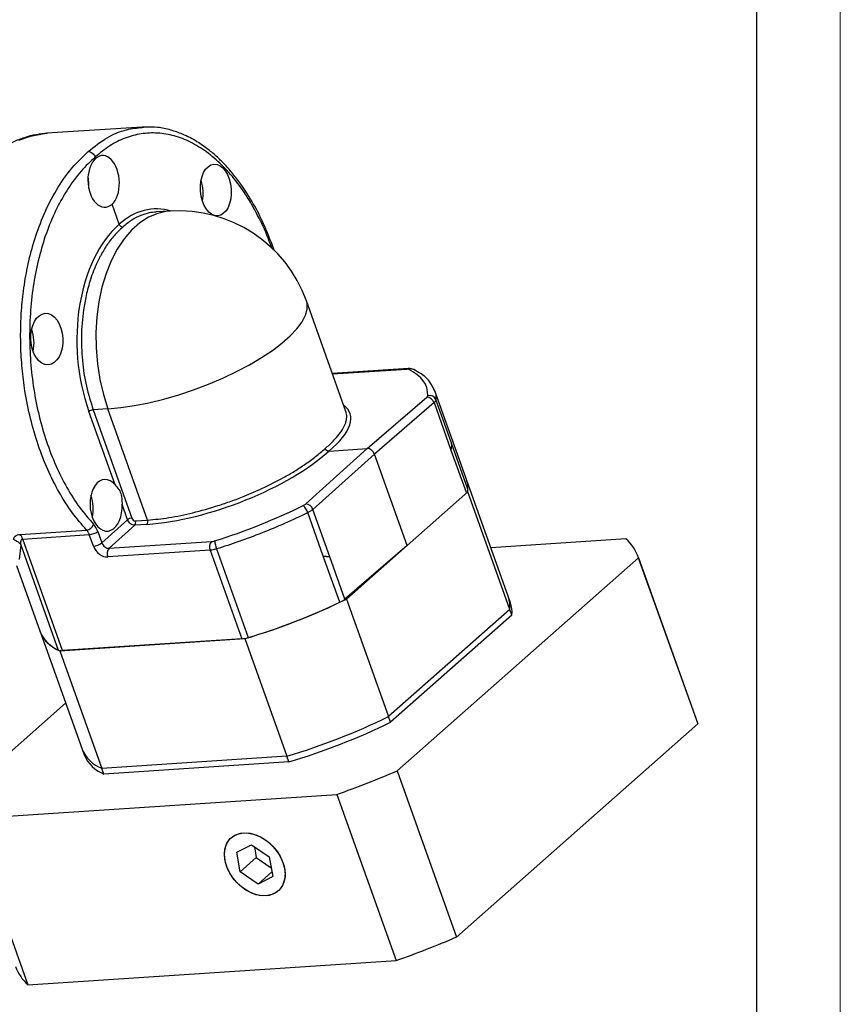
# Model space of a CAD drawing. Header units: millimetres. Extents: x 7406 to 8051, y -916 to -460.
# Tile 7 of 9: x 7976 to 8051, y -828 to -737. Entities that reach past the tile are written whole.
import ezdxf

# ---------------------------------------------------------------- set-up
doc = ezdxf.new("R2010")
doc.units = ezdxf.units.MM
doc.layers.get('0').update_dxf_attribs({"lineweight": 18})
doc.layers.add('图框_外框线', color=7, linetype='Continuous', lineweight=18)
doc.layers.add('标注线', color=7, linetype='Continuous', lineweight=18)

# ---------------------------------------------------------------- blocks, each defined once
blk = doc.blocks.new('FBRMK29000')
at = {"color": 0, "linetype": 'Continuous', "lineweight": 25}
for p, q in [((135.95, 54.01), (121.17, 53.04)), ((136.52, 53.99), (135.96, 54.01)), ((128.74, 49.16), (128.67, 49.38)), ((132.38, 38.96), (131.27, 42.06)), ((140.18, 41.01), (138.07, 40.87)), ((167.43, 10.02), (161.34, 27.11)), ((177.09, 16.63), (165.35, 15.86)), ((176.85, 16.52), (165.38, 15.77)), ((170.74, 4.25), (179.95, 12.22)), ((186.06, -0.55), (181.11, 13.35)), ((181.06, 11.38), (171.84, 3.41)), ((181.06, 11.38), (183.68, 4.02)), ((181.06, 11.38), (181.06, 11.38)), ((131.74, -1.35), (127.7, 10.01)), ((130.63, 10.41), (128.35, 10.26)), ((128.35, 10.26), (134.33, -6.51)), ((136.76, -6.8), (130.63, 10.41)), ((186.3, -2.03), (183.76, 5.09)), ((161.22, -4.31), (170.74, 4.25)), ((171.84, 3.41), (162.33, -5.15)), ((164.79, 3.86), (170.74, 4.25)), ((176.89, -10.75), (171.84, 3.41)), ((183.68, 4.02), (186.01, -2.5)), ((192.56, -18.71), (186.07, -0.54)), ((167.54, -19.02), (186.29, -2.45)), ((192.77, -20.62), (186.29, -2.45)), ((133.67, -6.76), (132.82, -4.36)), ((163.94, -12.41), (161.53, -5.65)), ((164.95, -12.51), (162.33, -5.15)), ((129.69, -10.34), (133.67, -6.76)), ((134.78, -7.59), (130.8, -11.17)), ((136.67, -7.47), (134.78, -7.59)), ((134.88, -6.92), (136.76, -6.8)), ((117.06, -9.02), (127.33, -8.34)), ((117.48, -9.74), (127.75, -9.06)), ((128.39, -10.84), (127.75, -9.06)), ((129.06, -8.56), (129.69, -10.34)), ((117.14, -10.62), (116.92, -12.9)), ((117.14, -10.62), (122.95, -26.92)), ((123.63, -27), (117.48, -9.74)), ((130.8, -11.17), (146.65, -10.13)), ((210.73, -9.72), (189.84, -11.1)), ((146.45, -11.47), (130.61, -12.51)), ((146.45, -11.47), (151.34, -25.18)), ((147.44, -11.27), (152.33, -24.99)), ((176.89, -10.75), (167.28, -19.03)), ((176.9, -10.75), (176.89, -10.75)), ((166.48, -19.53), (163.94, -12.41)), ((167.28, -19.03), (164.95, -12.51)), ((175.38, -45.61), (212.68, -12.62)), ((221.83, -38.25), (212.65, -12.54)), ((212.68, -12.62), (221.86, -38.33)), ((116.48, -13.82), (120.13, -24.07)), ((167.54, -19.02), (174.03, -37.2)), ((192.88, -19.6), (192.56, -18.71)), ((192.77, -20.62), (174.03, -37.2)), ((193.09, -21.51), (192.77, -20.62)), ((193.09, -21.51), (174.34, -38.08)), ((120.25, -24.36), (126.63, -42.25)), ((123.21, -27.04), (151.82, -25.15)), ((151.34, -25.18), (123.63, -27)), ((151.82, -25.15), (158.3, -43.33)), ((123.21, -27.04), (129.7, -45.22)), ((124.09, -35.12), (107.14, -50.11)), ((174.34, -38.08), (174.03, -37.2)), ((184.56, -71.32), (221.86, -38.33)), ((221.86, -38.33), (221.83, -38.25)), ((126.63, -42.25), (126.95, -43.13)), ((158.3, -43.33), (129.7, -45.22)), ((158.62, -44.21), (158.3, -43.33)), ((130.01, -46.1), (129.7, -45.22)), ((158.62, -44.21), (130.01, -46.1)), ((175.38, -45.61), (184.56, -71.32)), ((109.09, -53.01), (166.02, -49.26)), ((166.02, -49.26), (175.2, -74.97)), ((109.09, -53.01), (118.27, -78.72)), ((150.55, -58.18), (152.81, -57.03)), ((152.81, -57.03), (155.59, -58.93)), ((153.29, -57.35), (153.57, -59.01)), ((151.08, -61.22), (150.55, -58.18)), ((153.57, -59.01), (151.08, -61.22)), ((153.57, -59.01), (155.88, -60.59)), ((155.59, -58.93), (156.12, -61.97)), ((153.86, -63.12), (151.08, -61.22)), ((155.99, -61.24), (153.86, -63.12)), ((156.12, -61.97), (153.86, -63.12)), ((118.27, -78.72), (175.2, -74.97))]:
    blk.add_line(p, q, dxfattribs=at)
at = {"color": 0, "linetype": 'Continuous', "lineweight": 25, "flags": 128}
for points in [[(116.85, 51.98), (118.66, 52.62), (120.51, 52.98), (121.17, 53.04)], [(140.18, 41.01), (139.79, 40.97), (138.33, 40.66), (136.92, 40.07), (135.57, 39.2), (134.29, 38.08), (133.12, 36.72), (132.06, 35.13), (131.13, 33.33), (130.34, 31.36), (129.71, 29.23), (129.23, 26.98), (128.92, 24.63), (128.78, 22.23), (128.81, 19.79), (129.02, 17.36), (129.39, 14.96), (129.93, 12.63), (130.63, 10.41)], [(130.63, 10.41), (132.64, 10.6), (134.76, 10.92), (136.98, 11.36), (139.27, 11.92), (141.58, 12.59), (143.89, 13.37), (146.17, 14.23), (148.39, 15.17), (150.52, 16.18), (152.52, 17.24), (154.38, 18.33), (156.06, 19.45), (157.55, 20.58), (158.82, 21.71), (159.86, 22.8), (160.65, 23.87), (161.18, 24.88), (161.45, 25.82), (161.45, 26.69), (161.34, 27.11)], [(183.76, 5.09), (182.42, 8.87), (181.36, 11.84)], [(156.41, -64.59), (155.54, -64.89), (154.56, -64.95), (153.52, -64.77), (152.48, -64.35), (151.47, -63.72), (150.56, -62.9), (149.78, -61.94), (149.19, -60.89), (148.8, -59.8), (148.64, -58.72), (148.72, -57.71), (149.02, -56.82), (149.55, -56.09), (150.26, -55.56)], [(155.08, -64.95), (154.06, -64.89), (153.01, -64.59), (151.98, -64.07), (151.01, -63.34), (150.16, -62.45), (149.47, -61.44), (148.97, -60.36), (148.69, -59.27), (148.65, -58.22), (148.84, -57.26), (149.25, -56.44), (149.87, -55.81), (150.67, -55.38), (151.6, -55.2)], [(150.26, -55.56), (151.13, -55.26), (152.11, -55.2), (153.15, -55.38), (154.2, -55.8), (155.2, -56.43), (156.12, -57.25), (156.89, -58.2), (157.48, -59.26), (157.87, -60.35), (158.03, -61.43), (157.95, -62.44), (157.65, -63.33), (157.12, -64.06), (156.41, -64.59)], [(151.6, -55.2), (152.61, -55.26), (153.66, -55.56), (154.7, -56.08), (155.66, -56.81), (156.51, -57.7), (157.2, -58.71), (157.7, -59.79), (157.98, -60.88), (158.02, -61.93), (157.83, -62.89), (157.42, -63.71), (156.8, -64.34), (156, -64.76), (155.08, -64.95)]]:
    blk.add_lwpolyline(points, dxfattribs=at)
at = {"color": 0, "linetype": 'Continuous', "lineweight": 25}
for centre, radius, start, end in [((121.17, 45.03), 6.52, 355.3615, 11.8239), ((138.98, 43.72), 6.37, 349.6944, 18.1655), ((141.56, 20.05), 21, 19.6255, 93.7596), ((112.87, 20.65), 6.33, 347.7012, 19.3106), ((177.12, 16.22), 0.409, 95.4949, 131.8834), ((177.56, 15.72), 0.856, 64.7299, 116.1277), ((179.92, 11.02), 1.19, 17.4916, 88.5965), ((180.41, 11.47), 1.02, 21.2416, 107.6071), ((128.45, 9.01), 1.25, 94.9018, 127.3018), ((182.09, -1.95), 4.22, 353.2627, 23.6965), ((122.04, -5.07), 6.33, 347.7012, 19.3106), ((159.24, -6.38), 2.41, 17.5099, 48.7174), ((161.16, -5.55), 1.24, 18.9459, 87.1578), ((127.12, -6.95), 1.41, 278.5957, 338.1056), ((134.43, -7.75), 1.25, 94.9018, 127.3018), ((134.26, -7.17), 0.666, 321.1937, 22.2008), ((136.15, -7.05), 0.666, 321.1937, 22.2008), ((115.48, -10.41), 2.1, 18.6052, 41.4307), ((127.54, -6.56), 2.51, 274.9018, 307.3018), ((128.17, -8.34), 2.51, 274.9018, 307.3018), ((147.68, -10.97), 1.33, 141.1937, 202.2008), ((151.58, -9.6), 4.46, 185.5095, 201.9616), ((206.05, -14.97), 7.04, 19.4933, 48.2614), ((131.84, -12.01), 1.33, 141.1937, 202.2008), ((123.08, 71.79), 101.11, 286.5131, 296.0875), ((122.89, 72.39), 101.73, 286.8245, 295.372), ((164.95, -16.18), 3.68, 294.5376, 309.3114), ((188.49, -20.13), 4.31, 353.4913, 19.2546), ((188.81, -21.02), 4.31, 353.4913, 19.2546), ((125.04, -22.03), 5.32, 202.5408, 246.83), ((125.15, -21.97), 5.43, 202.768, 248.9974), ((150.97, -20.66), 4.53, 274.634, 287.4192), ((123.46, -25.61), 1.41, 248.8545, 277.0959), ((129.56, 53.61), 101.11, 286.5131, 296.0875), ((129.88, 52.73), 101.11, 286.5131, 296.0875), ((131.64, -40.14), 5.43, 202.768, 248.9974), ((131.96, -41.03), 5.43, 202.768, 248.9974), ((111.17, 105.26), 163.96, 289.5451, 293.0555), ((120.34, 79.55), 163.96, 289.5451, 293.0555), ((122.97, -73.46), 7.05, 200.2612, 228.2458)]:
    blk.add_arc(centre, radius, start, end, dxfattribs=at)
for centre, major_axis, ratio, start_param, end_param in [((130.01, 45.61), (-0.22, 3.99), 0.6193, 0.443965, 3.585558), ((130.01, 45.61), (-0.3, 3.99), 0.594174, 3.57424, 6.715833), ((139.17, 19.89), (-1.6, 21.44), 0.594174, 6.06225, 6.715427), ((139.18, 19.9), (-1.2, 21.47), 0.6193, 0.444371, 2.014762), ((176.33, 16.09), (0.935, 0.321), 0.324564, 0.31668, 0.874257), ((147.74, 2.74), (32.16, 11.04), 0.324564, 6.161965, 6.599865), ((179.16, 12.16), (0.935, 0.321), 0.324564, 5.604099, 6.162879), ((147.73, 2.73), (20.34, 6.98), 0.324564, 5.587052, 6.50189), ((147.74, 2.74), (20.16, 7.47), 0.349689, 4.007787, 5.578178), ((171.05, 3.36), (-0.661, 0.75), 0.720011, 4.205603, 5.776094), ((130.34, -4.52), (-0.22, 3.99), 0.6193, 5.593732, 11.002163), ((147.72, 2.73), (31.89, 11.81), 0.349689, 4.565365, 5.003264), ((160.44, -4.36), (0.927, 0.343), 0.349689, 5.002301, 5.561401), ((127.46, -9.93), (-0.17, 2.98), 0.6193, 5.156354, 5.645531), ((134.72, -6.48), (-0.331, 0.375), 0.720011, 1.06401, 2.634502), ((147.15, -9.66), (0.927, 0.343), 0.349689, 4.007787, 4.565365), ((129.98, -10.74), (-1.32, 1.5), 0.720011, 1.06401, 2.634502)]:
    blk.add_ellipse(centre, major_axis=major_axis, ratio=ratio, start_param=start_param, end_param=end_param, dxfattribs=at)
for centre, major_axis, ratio in [((147.32, 44.27), (-0.3, 3.99), 0.594174), ((121.17, 21.2), (-0.22, 3.99), 0.6193)]:
    blk.add_ellipse(centre, major_axis=major_axis, ratio=ratio, dxfattribs=at)
for points, knots in [([(127.56, 50.21), (128.53, 50.99), (130.42, 52.49), (133.28, 53.68), (135.14, 53.87), (135.95, 53.96)], [0, 0, 0, 0, 0.373301, 0.723955, 1, 1, 1, 1]), ([(135.95, 53.96), (136.11, 54), (136.28, 54.04), (136.47, 54.02), (136.49, 54.02)], [0, 0, 0, 0, 0.8512, 1, 1, 1, 1]), ([(156.33, 34.95), (156.19, 35.35), (155.65, 36.9), (154.55, 39.49), (152.97, 42.5), (151.41, 44.92), (150, 46.76), (148.78, 48.15), (147.51, 49.41), (146.06, 50.64), (144.27, 51.88), (142.33, 52.89), (140.27, 53.6), (138.38, 54.01), (137.1, 54), (136.52, 53.99)], [0, 0, 0, 0, 0.035486, 0.136217, 0.239573, 0.336299, 0.402451, 0.463578, 0.520864, 0.586999, 0.665676, 0.762436, 0.839451, 0.92646, 1, 1, 1, 1]), ([(121.34, 53.04), (120.73, 52.99), (119.51, 52.88), (117.71, 52.4), (115.95, 51.71), (114.25, 50.76), (113.01, 49.92), (112.36, 49.33), (112.23, 49.22)], [0, 0, 0, 0, 0.187305, 0.37678, 0.566735, 0.757897, 0.950713, 1, 1, 1, 1]), ([(155.96, 35.29), (155.89, 35.5), (155.41, 36.99), (154.24, 39.54), (152.46, 42.85), (150.44, 45.75), (148.24, 48.23), (145.89, 50.24), (143.42, 51.75), (140.89, 52.73), (138.33, 53.16), (135.78, 53.05), (133.29, 52.38), (130.88, 51.2), (129.41, 49.99), (128.67, 49.38)], [0, 0, 0, 0, 0.012915, 0.095166, 0.177417, 0.259669, 0.341923, 0.424177, 0.506434, 0.588692, 0.670951, 0.753212, 0.835474, 0.917737, 1, 1, 1, 1]), ([(127.33, -8.34), (126.57, -7.47), (125.06, -5.72), (123.05, -2.55), (121.28, 0.96), (119.79, 4.8), (118.6, 8.88), (117.92, 12.3), (117.55, 14.91), (117.36, 16.67), (117.22, 18.43), (117.15, 20.2), (117.12, 22.45), (117.21, 25.28), (117.55, 28.77), (118.17, 32.47), (119.15, 36.32), (120.54, 40.2), (122.39, 43.95), (124.71, 47.46), (126.59, 49.28), (127.56, 50.21)], [0, 0, 0, 0, 0.062248, 0.124566, 0.186955, 0.249413, 0.311942, 0.374543, 0.399617, 0.424703, 0.449801, 0.47491, 0.50003, 0.545652, 0.596098, 0.651367, 0.711457, 0.776367, 0.846095, 0.92064, 1, 1, 1, 1]), ([(128.67, 49.38), (127.92, 48.68), (126.43, 47.27), (124.45, 44.58), (122.7, 41.51), (121.22, 38.07), (120.05, 34.34), (119.19, 30.36), (118.66, 26.22), (118.47, 21.96), (118.62, 17.68), (119.12, 13.43), (119.94, 9.28), (121.09, 5.32), (122.53, 1.59), (124.25, -1.83), (126.21, -4.92), (127.69, -6.62), (128.43, -7.47)], [0, 0, 0, 0, 0.062506, 0.125011, 0.187516, 0.25002, 0.312523, 0.375024, 0.437525, 0.500024, 0.562522, 0.62502, 0.687516, 0.750012, 0.812509, 0.875005, 0.937502, 1, 1, 1, 1]), ([(127.56, 50.21), (127.66, 50.21), (127.82, 50.2), (128.04, 50.1), (128.26, 49.97), (128.45, 49.78), (128.59, 49.56), (128.64, 49.44), (128.67, 49.38)], [0, 0, 0, 0, 0.239238, 0.368019, 0.499537, 0.739801, 0.869249, 1, 1, 1, 1]), ([(138.08, 40.85), (137.72, 40.82), (136.92, 40.75), (135.66, 40.34), (134.27, 39.65), (133.39, 38.92), (132.94, 38.54)], [0, 0, 0, 0, 0.193498, 0.444459, 0.713294, 1, 1, 1, 1]), ([(132.94, 38.54), (132.48, 38.11), (131.58, 37.27), (130.43, 35.73), (129.46, 34.12), (128.72, 32.56), (128.16, 31.12), (127.74, 29.83), (127.41, 28.58), (127.14, 27.4), (126.76, 25.28), (126.46, 22.11), (126.6, 17.92), (127.2, 13.9), (127.97, 11.46), (128.35, 10.26)], [0, 0, 0, 0, 0.079996, 0.155006, 0.225029, 0.290064, 0.338507, 0.383755, 0.425808, 0.464666, 0.500329, 0.630366, 0.75699, 0.880201, 1, 1, 1, 1]), ([(132.94, 38.54), (132.89, 38.54), (132.81, 38.55), (132.71, 38.59), (132.65, 38.63), (132.62, 38.65), (132.61, 38.65), (132.58, 38.67), (132.53, 38.72), (132.44, 38.82), (132.41, 38.91), (132.38, 38.96)], [0, 0, 0, 0, 0.201508, 0.359082, 0.460169, 0.48807, 0.496287, 0.500676, 0.630949, 0.75933, 1, 1, 1, 1]), ([(177.86, 16.51), (177.75, 16.55), (177.51, 16.64), (177.24, 16.63), (177.09, 16.63)], [0, 0, 0, 0, 0.460369, 1, 1, 1, 1]), ([(181.15, 13.21), (180.84, 13.86), (180.21, 15.17), (178.7, 16.05), (177.93, 16.49)], [0, 0, 0, 0, 0.492463, 1, 1, 1, 1]), ([(181.14, 13.22), (181.15, 13.2), (181.37, 12.79), (181.36, 12.3), (181.36, 11.84)], [0, 0, 0, 0, 0.052044, 1, 1, 1, 1]), ([(164.23, 4.27), (164.67, 4.66), (165.52, 5.41), (166.42, 6.47), (167.05, 7.42), (167.4, 8.2), (167.55, 8.84), (167.57, 9.35), (167.53, 9.74), (167.45, 9.95), (167.42, 10.01)], [0, 0, 0, 0, 0.179299, 0.347423, 0.50437, 0.650136, 0.758714, 0.860131, 0.954387, 1, 1, 1, 1]), ([(183.68, 4.02), (183.74, 4.23), (183.83, 4.6), (183.78, 4.94), (183.76, 5.09)], [0, 0, 0, 0, 0.554154, 1, 1, 1, 1]), ([(136.76, -6.8), (137.85, -6.7), (140.04, -6.49), (143.77, -5.72), (146.7, -4.89), (148.69, -4.23), (149.69, -3.88), (150.7, -3.5), (152.35, -2.86), (154.78, -1.8), (157.37, -0.48), (159.53, 0.78), (161.2, 1.86), (162.83, 3.04), (163.75, 3.85), (164.23, 4.27)], [0, 0, 0, 0, 0.119796, 0.243006, 0.369629, 0.40187, 0.434326, 0.466996, 0.49988, 0.594951, 0.709934, 0.774969, 0.844992, 0.920003, 1, 1, 1, 1]), ([(164.79, 3.86), (164.73, 3.86), (164.65, 3.86), (164.54, 3.91), (164.49, 3.95), (164.45, 3.97), (164.42, 4), (164.37, 4.05), (164.29, 4.14), (164.25, 4.23), (164.23, 4.27)], [0, 0, 0, 0, 0.24065, 0.369037, 0.499325, 0.503713, 0.539825, 0.640911, 0.798486, 1, 1, 1, 1]), ([(131.74, -1.35), (131.91, -1.54), (132.24, -1.92), (132.68, -2.66), (132.79, -3.48), (132.81, -4.06), (132.82, -4.36)], [0, 0, 0, 0, 0.250929, 0.50133, 0.750497, 1, 1, 1, 1]), ([(161.53, -5.65), (160.35, -6.22), (158.03, -7.33), (154.44, -8.82), (150.91, -10.15), (148.58, -10.9), (147.44, -11.27)], [0, 0, 0, 0, 0.263479, 0.517972, 0.763479, 1, 1, 1, 1]), ([(116.01, -9.78), (116.08, -9.6), (116.19, -9.33), (116.6, -9.08), (116.91, -9.04), (117.06, -9.02)], [0, 0, 0, 0, 0.495637, 0.756532, 1, 1, 1, 1]), ([(127.75, -9.06), (127.7, -8.92), (127.58, -8.64), (127.42, -8.44), (127.33, -8.34)], [0, 0, 0, 0, 0.494908, 1, 1, 1, 1]), ([(116.01, -9.78), (116.27, -9.89), (116.73, -10.08), (117.01, -10.45), (117.14, -10.62)], [0, 0, 0, 0, 0.56, 1, 1, 1, 1]), ([(117.48, -9.74), (117.44, -9.74), (117.36, -9.76), (117.23, -9.84), (117.1, -10.11), (117.12, -10.41), (117.14, -10.62)], [0, 0, 0, 0, 0.092974, 0.193746, 0.438129, 1, 1, 1, 1]), ([(129.69, -10.34), (129.75, -10.45), (129.85, -10.69), (130.14, -10.97), (130.47, -11.16), (130.69, -11.17), (130.8, -11.17)], [0, 0, 0, 0, 0.250039, 0.5, 0.749961, 1, 1, 1, 1])]:
    blk.add_open_spline(points, degree=3, knots=knots, dxfattribs=at)
for points in [[(181.36, 11.84), (181.34, 11.77), (181.31, 11.63), (181.15, 11.47), (181.06, 11.38)], [(162.33, -5.15), (162.22, -5.24), (162, -5.41), (161.69, -5.57), (161.53, -5.65)], [(134.78, -7.59), (134.67, -7.58), (134.46, -7.57), (134.13, -7.38), (133.84, -7.1), (133.73, -6.87), (133.67, -6.76)], [(147.44, -11.27), (147.26, -11.32), (146.91, -11.42), (146.6, -11.45), (146.45, -11.47)], [(164.95, -12.51), (164.81, -12.49), (164.52, -12.47), (164.13, -12.43), (163.94, -12.41)]]:
    blk.add_open_spline(points, degree=3, dxfattribs=at)

msp = doc.modelspace()

# ---------------------------------------------------------------- linework, layer by layer
at = {"layer": '图框_外框线', "color": 3}
msp.add_lwpolyline([(7406.0841, -916.3861), (8051.0076, -916.3861), (8051.0076, -460.333), (7406.0841, -460.333)], close=True, dxfattribs=at)
at = {"layer": '图框_外框线', "color": 3, "lineweight": 25}
msp.add_lwpolyline([(7444.4724, -908.7084), (8043.3299, -908.7084), (8043.3299, -468.0107), (7444.4724, -468.0107)], close=True, dxfattribs=at)

# ---------------------------------------------------------------- block references
at = {"layer": '标注线', "xscale": 0.595, "yscale": 0.595, "zscale": 0.595}
msp.add_blockref('FBRMK29000', (7905.8962, -779.4289), dxfattribs=at)

doc.saveas('drawing.dxf')
